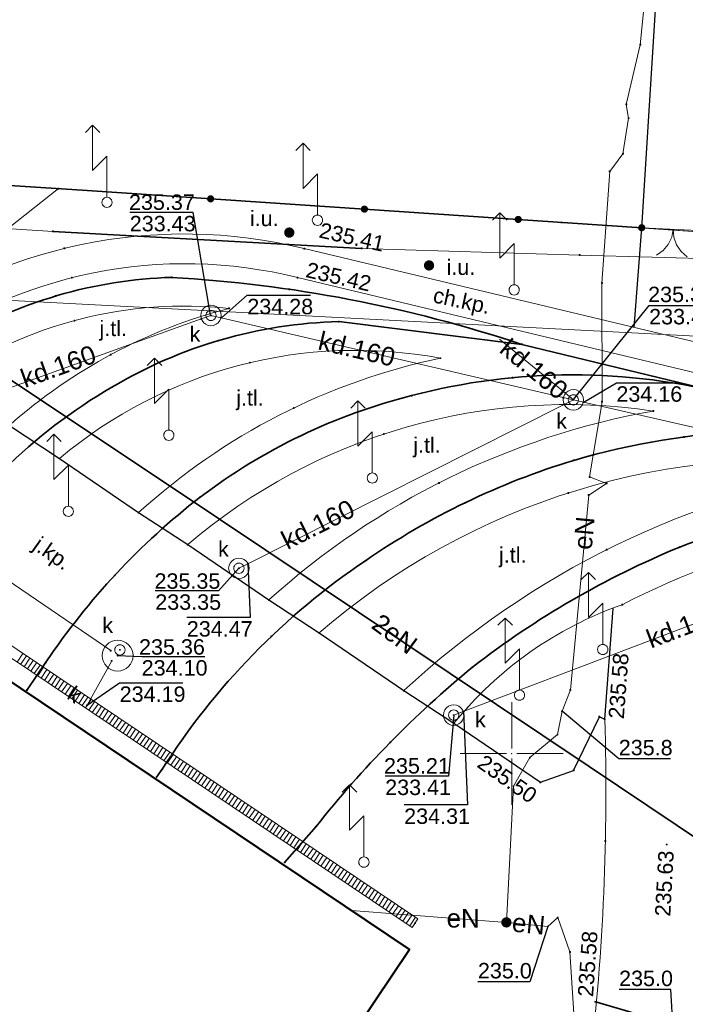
# Model space of a CAD drawing. Header units: metres. Extents: x 6603648 to 6604252, y 5739748 to 5740166.
# Tile 56 of 98: x 6603776 to 6603808, y 5740088 to 5740136. Entities that reach past the tile are written whole.
import ezdxf
from ezdxf.enums import TextEntityAlignment as Align

# ---------------------------------------------------------------- set-up
doc = ezdxf.new("R2010")
doc.units = ezdxf.units.M
doc.header["$PDSIZE"] = 0.75
doc.linetypes.add('ARK_LIN', pattern=[50, 50, 0])
doc.layers.get('0').update_dxf_attribs({"color": 252, "linetype": 'CONTINUOUS'})
for name, color, linetype, lineweight in [('GEPPGD', 252, 'CONTINUOUS', 18), ('GESBZO', 252, 'CONTINUOUS', 50), ('GESDZI', 252, 'CONTINUOUS', 18), ('GESUZY', 252, 'CONTINUOUS', 18), ('GSLKBR', 252, 'CONTINUOUS', 18), ('GSLKOG', 252, 'CONTINUOUS', 35), ('GSLKRW', 252, 'CONTINUOUS', 25), ('GSLTTR', 252, 'CONTINUOUS', 35), ('GSPPRB', 252, 'CONTINUOUS', 18), ('GSPWPS', 252, 'CONTINUOUS', 13), ('GSPWPS_O', 252, 'CONTINUOUS', 13), ('GSSKOA', 252, 'CONTINUOUS', 18), ('GSSKOA_O', 252, 'CONTINUOUS', 18), ('GSSKOD', 252, 'CONTINUOUS', 18), ('GSSKOD_O', 252, 'CONTINUOUS', 18), ('GULCNP', 252, 'CONTINUOUS', 18), ('GULCOR', 252, 'CONTINUOUS', 35), ('GULENN', 252, 'CONTINUOUS', 18), ('GULENN_O', 252, 'CONTINUOUS', 18), ('GULEOR', 252, 'CONTINUOUS', 35), ('GULKDK', 252, 'CONTINUOUS', 18), ('GULKDK_O', 252, 'CONTINUOUS', 18), ('GULKDP', 252, 'CONTINUOUS', 18), ('GULKDP_O', 252, 'CONTINUOUS', 18), ('GULWOP', 252, 'CONTINUOUS', 18), ('GUPISL', 252, 'CONTINUOUS', 18), ('GUPKSD', 252, 'CONTINUOUS', 18), ('GUPKWZ', 252, 'CONTINUOUS', 18), ('GUPKWZ_O', 252, 'CONTINUOUS', 18), ('GUSIKP', 252, 'CONTINUOUS', 18), ('PKT_ARK', 252, 'ARK_LIN', 18)]:
    doc.layers.add(name, color=color, linetype=linetype, lineweight=lineweight)
for name, color, linetype in [('GUPESH', 252, 'CONTINUOUS'), ('GUPESH_O', 252, 'CONTINUOUS'), ('GUPEUI', 252, 'CONTINUOUS'), ('GUPKSH', 252, 'CONTINUOUS'), ('GUPKSH_O', 252, 'CONTINUOUS'), ('GUPXUI', 252, 'CONTINUOUS'), ('GUPXUI_O', 252, 'CONTINUOUS')]:
    doc.layers.add(name, color=color, linetype=linetype)
doc.styles.add('Arial', font='arial.ttf')

# ---------------------------------------------------------------- blocks, each defined once
blk = doc.blocks.new('GSPPRB0')
blk.add_lwpolyline([(-0.007955, 0.0225), (0.007955, 0.0225), (0.0225, 0.007955), (0.0225, -0.007955), (0.007955, -0.0225), (-0.007955, -0.0225), (-0.0225, -0.007955), (-0.0225, 0.007955)], close=True)
blk = doc.blocks.new('GUPESH1')
blk.add_hatch(color=256).paths.add_polyline_path([(0, 0.045), (-0.011647, 0.043467), (-0.0225, 0.038971), (-0.03182, 0.03182), (-0.038971, 0.0225), (-0.043467, 0.011647), (-0.045, 0), (-0.043467, -0.011647), (-0.038971, -0.0225), (-0.03182, -0.03182), (-0.0225, -0.038971), (-0.011647, -0.043467), (0, -0.045), (0.011647, -0.043467), (0.0225, -0.038971), (0.03182, -0.03182), (0.038971, -0.0225), (0.043467, -0.011647), (0.045, 0), (0.043467, 0.011647), (0.038971, 0.0225), (0.03182, 0.03182), (0.0225, 0.038971), (0.011647, 0.043467)])
blk = doc.blocks.new('GUPEUI1')
blk.add_hatch(color=256).paths.add_polyline_path([(0, 0.25), (-0.064705, 0.241481), (-0.125, 0.216506), (-0.176777, 0.176777), (-0.216506, 0.125), (-0.241481, 0.064705), (-0.25, 0), (-0.241481, -0.064705), (-0.216506, -0.125), (-0.176777, -0.176777), (-0.125, -0.216506), (-0.064705, -0.241481), (0, -0.25), (0.064705, -0.241481), (0.125, -0.216506), (0.176777, -0.176777), (0.216506, -0.125), (0.241481, -0.064705), (0.25, 0), (0.241481, 0.064705), (0.216506, 0.125), (0.176777, 0.176777), (0.125, 0.216506), (0.064705, 0.241481)])
blk = doc.blocks.new('GEPPGD1_2')
blk.add_hatch(color=256).paths.add_polyline_path([(-0.045, 0), (-0.042798, -0.013906), (-0.036406, -0.02645), (-0.02645, -0.036406), (-0.013906, -0.042798), (0, -0.045), (0.013906, -0.042798), (0.02645, -0.036406), (0.036406, -0.02645), (0.042798, -0.013906), (0.045, 0), (0.042798, 0.013906), (0.036406, 0.02645), (0.02645, 0.036406), (0.013906, 0.042798), (0, 0.045), (-0.013906, 0.042798), (-0.02645, 0.036406), (-0.036406, 0.02645), (-0.042798, 0.013906)])
blk = doc.blocks.new('GUPKSH1')
blk.add_hatch(color=256).paths.add_polyline_path([(0, 0.045), (-0.011647, 0.043467), (-0.0225, 0.038971), (-0.03182, 0.03182), (-0.038971, 0.0225), (-0.043467, 0.011647), (-0.045, 0), (-0.043467, -0.011647), (-0.038971, -0.0225), (-0.03182, -0.03182), (-0.0225, -0.038971), (-0.011647, -0.043467), (0, -0.045), (0.011647, -0.043467), (0.0225, -0.038971), (0.03182, -0.03182), (0.038971, -0.0225), (0.043467, -0.011647), (0.045, 0), (0.043467, 0.011647), (0.038971, 0.0225), (0.03182, 0.03182), (0.0225, 0.038971), (0.011647, 0.043467)])
blk = doc.blocks.new('GSPWPS1')
blk.add_hatch(color=256).paths.add_polyline_path([(0, 0.045), (-0.011647, 0.043467), (-0.0225, 0.038971), (-0.03182, 0.03182), (-0.038971, 0.0225), (-0.043467, 0.011647), (-0.045, 0), (-0.043467, -0.011647), (-0.038971, -0.0225), (-0.03182, -0.03182), (-0.0225, -0.038971), (-0.011647, -0.043467), (0, -0.045), (0.011647, -0.043467), (0.0225, -0.038971), (0.03182, -0.03182), (0.038971, -0.0225), (0.043467, -0.011647), (0.045, 0), (0.043467, 0.011647), (0.038971, 0.0225), (0.03182, 0.03182), (0.0225, 0.038971), (0.011647, 0.043467)])
blk = doc.blocks.new('GUPKSD1_1')
blk.add_lwpolyline([(0.5, 0), (0.482963, -0.12941), (0.433013, -0.25), (0.353553, -0.353553), (0.25, -0.433013), (0.12941, -0.482963), (0, -0.5), (-0.12941, -0.482963), (-0.25, -0.433013), (-0.353553, -0.353553), (-0.433013, -0.25), (-0.482963, -0.12941), (-0.5, 0), (-0.482963, 0.12941), (-0.433013, 0.25), (-0.353553, 0.353553), (-0.25, 0.433013), (-0.12941, 0.482963), (0, 0.5), (0.12941, 0.482963), (0.25, 0.433013), (0.353553, 0.353553), (0.433013, 0.25), (0.482963, 0.12941)], close=True)
blk = doc.blocks.new('GUPKWZ1_1')
blk.add_lwpolyline([(0.25, 0), (0.241481, -0.064705), (0.216506, -0.125), (0.176777, -0.176777), (0.125, -0.216506), (0.064705, -0.241481), (0, -0.25), (-0.064705, -0.241481), (-0.125, -0.216506), (-0.176777, -0.176777), (-0.216506, -0.125), (-0.241481, -0.064705), (-0.25, 0), (-0.241481, 0.064705), (-0.216506, 0.125), (-0.176777, 0.176777), (-0.125, 0.216506), (-0.064705, 0.241481), (0, 0.25), (0.064705, 0.241481), (0.125, 0.216506), (0.176777, 0.176777), (0.216506, 0.125), (0.241481, 0.064705)], close=True)
blk = doc.blocks.new('GUPISL1_5')
for points in [[(3.396745, 1.05234), (3.75, 0.7), (3.396745, 0.34766)], [(0.25, 0), (2.25, 0), (1.55, 0.7), (3.75, 0.7)]]:
    blk.add_lwpolyline(points)
blk.add_lwpolyline([(0.25, 0), (0.241481, -0.064705), (0.216506, -0.125), (0.176777, -0.176777), (0.125, -0.216506), (0.064705, -0.241481), (0, -0.25), (-0.064705, -0.241481), (-0.125, -0.216506), (-0.176777, -0.176777), (-0.216506, -0.125), (-0.241481, -0.064705), (-0.25, 0), (-0.241481, 0.064705), (-0.216506, 0.125), (-0.176777, 0.176777), (-0.125, 0.216506), (-0.064705, 0.241481), (0, 0.25), (0.064705, 0.241481), (0.125, 0.216506), (0.176777, 0.176777), (0.216506, 0.125), (0.241481, 0.064705)], close=True)
blk = doc.blocks.new('GUPXUI1')
blk.add_hatch(color=256).paths.add_polyline_path([(0, 0.25), (-0.064705, 0.241481), (-0.125, 0.216506), (-0.176777, 0.176777), (-0.216506, 0.125), (-0.241481, 0.064705), (-0.25, 0), (-0.241481, -0.064705), (-0.216506, -0.125), (-0.176777, -0.176777), (-0.125, -0.216506), (-0.064705, -0.241481), (0, -0.25), (0.064705, -0.241481), (0.125, -0.216506), (0.176777, -0.176777), (0.216506, -0.125), (0.241481, -0.064705), (0.25, 0), (0.241481, 0.064705), (0.216506, 0.125), (0.176777, 0.176777), (0.125, 0.216506), (0.064705, 0.241481)])
blk = doc.blocks.new('GSLKBR1')
for points in [[(0, 0), (-0.051111, -0.388229), (-0.200962, -0.75), (-0.43934, -1.06066), (-0.75, -1.299038)], [(0.75, -1.299038), (0.43934, -1.06066), (0.200962, -0.75), (0.051111, -0.388229), (0, 0)]]:
    blk.add_lwpolyline(points)
blk = doc.blocks.new('GSLKOG2')
blk.add_hatch(color=256).paths.add_polyline_path([(0, 0.175), (-0.045293, 0.169037), (-0.0875, 0.151554), (-0.123744, 0.123744), (-0.151554, 0.0875), (-0.169037, 0.045293), (-0.175, 0), (-0.169037, -0.045293), (-0.151554, -0.0875), (-0.123744, -0.123744), (-0.0875, -0.151554), (-0.045293, -0.169037), (0, -0.175), (0.045293, -0.169037), (0.0875, -0.151554), (0.123744, -0.123744), (0.151554, -0.0875), (0.169037, -0.045293), (0.175, 0), (0.169037, 0.045293), (0.151554, 0.0875), (0.123744, 0.123744), (0.0875, 0.151554), (0.045293, 0.169037)])
blk = doc.blocks.new('GSLKOG1')
blk.add_hatch(color=256).paths.add_polyline_path([(0, 0.175), (-0.045293, 0.169037), (-0.0875, 0.151554), (-0.123744, 0.123744), (-0.151554, 0.0875), (-0.169037, 0.045293), (-0.175, 0), (-0.169037, -0.045293), (-0.151554, -0.0875), (-0.123744, -0.123744), (-0.0875, -0.151554), (-0.045293, -0.169037), (0, -0.175), (0.045293, -0.169037), (0.0875, -0.151554), (0.123744, -0.123744), (0.151554, -0.0875), (0.169037, -0.045293), (0.175, 0), (0.169037, 0.045293), (0.151554, 0.0875), (0.123744, 0.123744), (0.0875, 0.151554), (0.045293, 0.169037)])
blk = doc.blocks.new('GULKDK2')
blk.add_lwpolyline([(0, 0.25), (0, -0.25)])
blk = doc.blocks.new('GULKDK1')
blk.add_lwpolyline([(0, 0.25), (0, -0.25)])
blk = doc.blocks.new('ASS_SYM', base_point=(826.5, 303.25))
at = {"layer": 'PKT_ARK'}
for p, q in [((826.5, 303.5), (826.5, 305.75)), ((826.25, 303.25), (824, 303.25)), ((826.75, 303.25), (829, 303.25)), ((826.5, 303), (826.5, 300.75))]:
    blk.add_line(p, q, dxfattribs=at)
blk.add_point((826.5, 303.25), dxfattribs=at)
blk.add_point((826.5, 303.25), dxfattribs=at)

msp = doc.modelspace()

# ---------------------------------------------------------------- linework, layer by layer
at = {"layer": 'GESBZO'}
msp.add_lwpolyline([(6603761.366, 5740113.074), (6603795.022, 5740090.472), (6603791.683, 5740085.493), (6603799.835, 5740079.991), (6603757.379, 5740016.708), (6603715.538, 5740044.785)], close=True, dxfattribs=at)
at = {"layer": 'GESDZI'}
for p, q in [((6603751.71, 5740129.25), (6603802.42, 5740125.83)), ((6603802.42, 5740125.83), (6603812.44, 5740125.15))]:
    msp.add_line(p, q, dxfattribs=at)
msp.add_lwpolyline([(6603967.36, 5740144.898), (6603974.25, 5740114.35), (6603945.5, 5740116.26), (6603907.39, 5740118.81), (6603870.28, 5740121.29), (6603812.44, 5740125.15), (6603802.42, 5740125.83), (6603751.71, 5740129.25), (6603733.38, 5740130.47), (6603718.41, 5740131.44), (6603715.21, 5740131.65), (6603705.45, 5740125.02), (6603703.24, 5740124.01), (6603702.62, 5740123.39), (6603701.36, 5740122.17), (6603704.324, 5740160.549)], dxfattribs=at)
at = {"layer": 'GESUZY'}
for points in [[(6603967.36, 5740144.898), (6603974.25, 5740114.35), (6603945.5, 5740116.26), (6603907.39, 5740118.81), (6603870.28, 5740121.29), (6603812.44, 5740125.15), (6603802.42, 5740125.83), (6603751.71, 5740129.25), (6603752.5, 5740141.56), (6603703.109, 5740144.81), (6603704.324, 5740160.549)], [(6603701.42, 5739966.51), (6603692.92, 5740008.31), (6603701.36, 5740122.17), (6603702.62, 5740123.39), (6603703.24, 5740124.01), (6603705.45, 5740125.02), (6603715.21, 5740131.65), (6603718.41, 5740131.44), (6603733.38, 5740130.47), (6603751.71, 5740129.25), (6603802.42, 5740125.83), (6603812.44, 5740125.15), (6603870.28, 5740121.29), (6603907.39, 5740118.81), (6603945.5, 5740116.26), (6603974.25, 5740114.35), (6604018.05, 5740111.43), (6604045.72, 5740109.58), (6604090.22, 5740106.61)]]:
    msp.add_lwpolyline(points, dxfattribs=at)
at = {"layer": 'GSLKBR'}
msp.add_lwpolyline([(6603806.326, 5740125.575), (6603809.39, 5740125.426)], dxfattribs=at)
msp.add_lwpolyline([(6603806.326, 5740125.575), (6603809.39, 5740125.426)], dxfattribs=at)
at = {"layer": 'GSLKOG'}
msp.add_lwpolyline([(6603701.35, 5740122.08), (6603705.37, 5740125.01), (6603715.183, 5740131.882), (6603733.403, 5740130.394), (6603751.692, 5740129.17), (6603779.344, 5740127.384), (6603806.326, 5740125.575)], dxfattribs=at)
at = {"layer": 'GSLKRW'}
for points in [[(6603805.96, 5740120.73), (6603806.326, 5740125.575), (6603807.077, 5740137.492)], [(6603761.37, 5740113.08), (6603767.16, 5740121.58), (6603769.2, 5740120.24), (6603770.58, 5740119.31), (6603772.39, 5740118.11), (6603775.56, 5740115.96), (6603778, 5740114.35), (6603781.85, 5740111.72), (6603784.24, 5740110.16), (6603788.19, 5740107.47), (6603790.63, 5740105.87), (6603794.75, 5740103.06), (6603797.19, 5740101.47), (6603801.4, 5740098.6), (6603803.01, 5740099.18), (6603804.27, 5740101.79), (6603804.53, 5740101.67)], [(6603804.53, 5740101.67), (6603804.94, 5740107.06)]]:
    msp.add_lwpolyline(points, dxfattribs=at)
at = {"layer": 'GSLTTR'}
for points in [[(6603764.33, 5740111.27), (6603765.19, 5740112.57, -0.111014), (6603772.73, 5740120.01, -0.128504), (6603783.46, 5740123.16, -0.065803), (6603800.5, 5740119.9), (6603810.75, 5740117.42), (6603820.55, 5740115.06), (6603832.58, 5740112.23, 0.050214), (6603845.63, 5740110), (6603857.62, 5740109.22)], [(6603770.28, 5740107.22), (6603771.18, 5740108.56, -0.127244), (6603780.55, 5740117.82, -0.128185), (6603791.59, 5740121.01), (6603800.5, 5740119.9)], [(6603776.42, 5740103.09), (6603777.34, 5740104.44, -0.080054), (6603784.84, 5740112.47, -0.100488), (6603795.13, 5740117.41, -0.128308), (6603810.75, 5740117.42)], [(6603782.72, 5740098.85), (6603783, 5740099.24, -0.103329), (6603792.89, 5740109.38, -0.077438), (6603803.02, 5740114.26, -0.119308), (6603820.55, 5740115.06)], [(6603788.95, 5740094.7), (6603790.48, 5740096.45, -0.053358), (6603798.09, 5740104.2, -0.067571), (6603808.18, 5740110.04, -0.07068), (6603819.95, 5740112.88), (6603832.58, 5740112.23)]]:
    msp.add_lwpolyline(points, format="xyb", dxfattribs=at)
at = {"layer": 'GSSKOA'}
msp.add_lwpolyline([(6603753.335, 5740129.14), (6603755.64, 5740121.45), (6603766.73, 5740120.95), (6603767.16, 5740121.58), (6603768.23, 5740120.88), (6603769.52, 5740120.82), (6603777.945, 5740127.481)], close=True, dxfattribs=at)
for points in [[(6603817.44, 5740114.06, 0.211549), (6603790.63, 5740105.87), (6603788.19, 5740107.47, -0.140353), (6603806.89, 5740116.66, 0.217464), (6603784.24, 5740110.16), (6603781.85, 5740111.72, -0.133775), (6603796.53, 5740119.23, 0.224937), (6603778, 5740114.35), (6603775.56, 5740115.96, -0.118971), (6603786.25, 5740121.65, 0.180527), (6603772.39, 5740118.11), (6603770.58, 5740119.31, -0.226047), (6603789.58, 5740123.15), (6603811.38, 5740117.93)], [(6603824.27, 5740111.72, 0.121883), (6603805.38, 5740107.24, 0.138887), (6603797.19, 5740101.47), (6603794.75, 5740103.06, -0.147427), (6603816.97, 5740113.92)]]:
    msp.add_lwpolyline(points, format="xyb", dxfattribs=at)
for points in [[(6603772.39, 5740118.11, -0.180527), (6603786.25, 5740121.65, 0.118971), (6603775.56, 5740115.96)], [(6603803.8, 5740084.82), (6603803.16, 5740085.24), (6603799.742, 5740080.054), (6603791.683, 5740085.493), (6603795.022, 5740090.472), (6603761.366, 5740113.074), (6603767.16, 5740121.58), (6603769.2, 5740120.24), (6603770.58, 5740119.31), (6603772.39, 5740118.11), (6603775.56, 5740115.96), (6603778, 5740114.35), (6603781.85, 5740111.72), (6603784.24, 5740110.16), (6603788.19, 5740107.47), (6603790.63, 5740105.87), (6603794.75, 5740103.06), (6603797.19, 5740101.47), (6603801.4, 5740098.6), (6603803.01, 5740099.18), (6603804.27, 5740101.79), (6603804.53, 5740101.67, -0.037289)], [(6603778, 5740114.35, -0.224937), (6603796.53, 5740119.23, 0.133775), (6603781.85, 5740111.72)], [(6603784.24, 5740110.16, -0.217464), (6603806.89, 5740116.66, 0.140353), (6603788.19, 5740107.47)], [(6603790.63, 5740105.87, -0.211549), (6603817.44, 5740114.06), (6603816.97, 5740113.92, 0.147427), (6603794.75, 5740103.06)]]:
    msp.add_lwpolyline(points, format="xyb", close=True, dxfattribs=at)
at = {"layer": 'GSSKOD'}
msp.add_lwpolyline([(6603769.2, 5740120.24, -0.227586), (6603789.91, 5740124.56), (6603811.68, 5740119.36), (6603837.26, 5740113.29, 0.043343), (6603844.3, 5740112.23), (6603858.29, 5740111.26), (6603858.24, 5740109.81), (6603844.21, 5740110.76, -0.039266), (6603836.91, 5740111.86), (6603811.38, 5740117.93), (6603789.58, 5740123.15, 0.226047), (6603770.58, 5740119.31)], format="xyb", close=True, dxfattribs=at)
at = {"layer": 'GULCNP'}
msp.add_lwpolyline([(6603710.517, 5740093.625), (6603711.524, 5740093.486), (6603716.344, 5740129.589), (6603749.32, 5740127.305), (6603767.214, 5740126.064), (6603777.687, 5740125.398), (6603792.698, 5740124.572), (6603803.308, 5740124.244), (6603813.871, 5740123.95), (6603823.96, 5740123.353)], dxfattribs=at)
at = {"layer": 'GULCOR'}
msp.add_lwpolyline([(6603792.698, 5740124.572), (6603777.687, 5740125.398)], dxfattribs=at)
at = {"layer": 'GULENN'}
for points in [[(6603799.742, 5740091.786), (6603800.089, 5740098.414), (6603800.882, 5740099.801), (6603802.229, 5740100.918), (6603802.45, 5740102.06), (6603802.856, 5740103.091), (6603803.746, 5740112.571), (6603804.62, 5740113.14), (6603803.788, 5740113.452), (6603804.395, 5740117.114), (6603804.389, 5740122.885), (6603804.771, 5740128.314), (6603805.414, 5740129.177), (6603805.689, 5740130.903), (6603805.576, 5740131.571), (6603806.258, 5740134.475), (6603806.449, 5740136.399), (6603806.199, 5740136.895)], [(6603717.86, 5740100.08), (6603724.13, 5740116.15), (6603729.2, 5740115.86), (6603738.6, 5740115.26), (6603743.89, 5740114.82), (6603746.73, 5740114.62), (6603749.06, 5740116.54), (6603753.61, 5740120.08), (6603756.18, 5740121.94), (6603770.57, 5740121.53), (6603785.78, 5740111.4), (6603803.77, 5740099.37), (6603816.62, 5740090.76)], [(6603792.204, 5740092.364), (6603799.742, 5740091.786)], [(6603799.742, 5740091.786), (6603801.76, 5740091.59), (6603802.24, 5740092.02), (6603802.831, 5740090.348), (6603803.067, 5740086.602), (6603810.766, 5740085.216), (6603811.044, 5740080.851), (6603813.297, 5740078.195), (6603814.573, 5740076.45), (6603814.83, 5740076.951)]]:
    msp.add_lwpolyline(points, dxfattribs=at)
at = {"layer": 'GULEOR'}
for points in [[(6603816.62, 5740090.76), (6603803.77, 5740099.37), (6603785.78, 5740111.4), (6603770.57, 5740121.53), (6603756.18, 5740121.94)], [(6603804.031, 5740087.936), (6603810.711, 5740085.975)]]:
    msp.add_lwpolyline(points, dxfattribs=at)
at = {"layer": 'GULKDK'}
for points in [[(6603762.319, 5740114.198), (6603795.439, 5740091.958)], [(6603762.041, 5740113.782), (6603795.161, 5740091.542)]]:
    msp.add_lwpolyline(points, dxfattribs=at)
at = {"layer": 'GULKDP'}
for points in [[(6603785.37, 5740121.31), (6603784.9, 5740121.14), (6603774.75, 5740117.49), (6603774.28, 5740117.32)], [(6603857.17, 5740107.68), (6603856.68, 5740107.74), (6603841.63, 5740109.58), (6603834.55, 5740110.83), (6603834.06, 5740110.92), (6603833.57, 5740110.97), (6603824.43, 5740111.99), (6603823.94, 5740112.04), (6603823.46, 5740112.17), (6603815.67, 5740114.29), (6603815.19, 5740114.42), (6603814.7, 5740114.53), (6603803.49, 5740117.09), (6603803, 5740117.2), (6603802.51, 5740117.31), (6603785.86, 5740121.2), (6603785.37, 5740121.31)], [(6603803, 5740117.2), (6603802.62, 5740117.52), (6603799.41, 5740120.16)], [(6603762.761, 5740117.085), (6603780.494, 5740105.004)], [(6603803, 5740117.2), (6603802.56, 5740116.98), (6603787.17, 5740109.23), (6603786.73, 5740109.01)], [(6603823.94, 5740112.04), (6603823.48, 5740111.86), (6603797.64, 5740102.05), (6603797.18, 5740101.87)], [(6603780.538, 5740104.507), (6603779.338, 5740102.347)]]:
    msp.add_lwpolyline(points, dxfattribs=at)
at = {"layer": 'GULWOP'}
msp.add_lwpolyline([(6603978.95, 5740109.49), (6603977.5, 5740109.7), (6603977.24, 5740109.7), (6603976.97, 5740109.64), (6603976.54, 5740109.7), (6603976.29, 5740109.7), (6603974.73, 5740109.89), (6603914.28, 5740113.485), (6603901.324, 5740114.257), (6603814.9, 5740119.98), (6603813.944, 5740120.047), (6603760.741, 5740122.81)], dxfattribs=at)
at = {"layer": 'GUPESH_O', "flags": 128}
for points in [[(6603805.209, 5740099.744), (6603802.45, 5740102.06)], [(6603807.729, 5740099.738), (6603807.729, 5740099.738), (6603805.209, 5740099.744)], [(6603801.76, 5740091.59), (6603800.876, 5740088.887), (6603798.356, 5740088.894)], [(6603807.86, 5740086.58), (6603807.746, 5740088.516), (6603805.226, 5740088.516)]]:
    msp.add_lwpolyline(points, dxfattribs=at)
at = {"layer": 'GUPKSH_O', "flags": 128}
for points in [[(6603785.354, 5740121.318), (6603784.498, 5740126.323), (6603781.418, 5740126.323)], [(6603785.875, 5740121.196), (6603787.137, 5740122.29), (6603790.217, 5740122.29)], [(6603803.007, 5740117.214), (6603806.687, 5740121.797), (6603809.767, 5740121.797)], [(6603803.483, 5740117.071), (6603805.093, 5740118.034), (6603808.173, 5740118.034)], [(6603787.161, 5740109.25), (6603787.275, 5740106.611), (6603784.195, 5740106.611)], [(6603786.725, 5740109.015), (6603785.739, 5740107.914), (6603782.659, 5740107.914)], [(6603780.826, 5740104.761), (6603781.998, 5740104.714), (6603785.078, 5740104.714)], [(6603779.338, 5740102.347), (6603780.927, 5740103.435), (6603784.007, 5740103.435)], [(6603797.652, 5740102.056), (6603797.849, 5740097.497), (6603794.769, 5740097.497)], [(6603797.181, 5740101.869), (6603796.926, 5740098.902), (6603793.846, 5740098.902)]]:
    msp.add_lwpolyline(points, dxfattribs=at)
at = {"layer": 'GUSIKP'}
msp.add_lwpolyline([(6603780.826, 5740104.011, -1), (6603780.826, 5740105.511, -1)], format="xyb", close=True, dxfattribs=at)

# ---------------------------------------------------------------- block references
at = {"layer": 'GEPPGD', "rotation": 90}
msp.add_blockref('GEPPGD1_2', (6603802.42, 5740125.83), dxfattribs=at)
at = {"layer": 'GSLKBR', "rotation": 357.2227301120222}
msp.add_blockref('GSLKBR1', (6603807.858, 5740125.501), dxfattribs=at)
msp.add_blockref('GSLKBR1', (6603807.858, 5740125.501), dxfattribs=at)
at = {"layer": 'GSLKOG', "rotation": 356.1633863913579}
for name, p in [('GSLKOG2', (6603785.352, 5740126.981)), ('GSLKOG2', (6603785.352, 5740126.981)), ('GSLKOG2', (6603792.835, 5740126.48)), ('GSLKOG2', (6603792.835, 5740126.48)), ('GSLKOG2', (6603800.318, 5740125.978)), ('GSLKOG2', (6603800.318, 5740125.978)), ('GSLKOG1', (6603806.326, 5740125.575))]:
    msp.add_blockref(name, p, dxfattribs=at)
at = {"layer": 'GSPPRB', "rotation": 90}
for p in [(6603806.258, 5740134.475), (6603805.576, 5740131.571), (6603805.689, 5740130.903), (6603805.414, 5740129.177), (6603804.771, 5740128.314), (6603777.945, 5740127.481), (6603806.326, 5740125.575), (6603777.687, 5740125.398), (6603778.24, 5740124.57), (6603789.91, 5740124.56), (6603792.698, 5740124.572), (6603803.308, 5740124.244), (6603778.6, 5740123.14), (6603783.46, 5740123.16), (6603789.58, 5740123.15), (6603804.389, 5740122.885), (6603777.81, 5740122.25), (6603789.18, 5740122.58), (6603786.25, 5740121.65), (6603785.86, 5740121.2), (6603778.73, 5740121.06), (6603784.9, 5740121.14), (6603791.59, 5740121.01), (6603785.72, 5740120.08), (6603800.5, 5740119.9), (6603780.49, 5740119.4), (6603787.26, 5740119.01), (6603796.53, 5740119.23), (6603780.55, 5740117.82), (6603800.05, 5740118.28), (6603795.13, 5740117.41), (6603802.62, 5740117.52), (6603802.51, 5740117.31), (6603802.56, 5740116.98), (6603803.49, 5740117.09), (6603804.395, 5740117.114), (6603789.4, 5740116.81), (6603806.89, 5740116.66), (6603789.66, 5740115.42), (6603793.78, 5740115.54), (6603808.38, 5740115.4), (6603778, 5740114.35), (6603803.02, 5740114.26), (6603796.46, 5740113.16), (6603803.788, 5740113.452), (6603804.62, 5740113.14), (6603802.75, 5740112.67), (6603803.746, 5740112.571), (6603784.84, 5740112.47), (6603797.72, 5740112.19), (6603781.85, 5740111.72), (6603785.78, 5740111.4), (6603784.24, 5740110.16), (6603804.62, 5740109.91), (6603808.18, 5740110.04), (6603787.17, 5740109.23), (6603792.89, 5740109.38), (6603780.68, 5740108.66), (6603788.19, 5740107.47), (6603802.85, 5740107.41), (6603805.38, 5740107.24), (6603790.63, 5740105.87), (6603788.31, 5740105.7), (6603780.494, 5740105.004), (6603777.34, 5740104.44), (6603780.538, 5740104.507), (6603798.09, 5740104.2), (6603776.42, 5740103.09), (6603794.75, 5740103.06), (6603802.856, 5740103.091), (6603779.338, 5740102.347), (6603797.64, 5740102.05), (6603797.85, 5740102.24), (6603804.27, 5740101.79), (6603804.53, 5740101.67), (6603797.19, 5740101.47), (6603802.229, 5740100.918), (6603794.09, 5740100.54), (6603800.882, 5740099.801), (6603783, 5740099.24), (6603803.01, 5740099.18), (6603803.77, 5740099.37), (6603782.72, 5740098.85), (6603800.089, 5740098.414), (6603801.4, 5740098.6), (6603790.48, 5740096.45), (6603804.56, 5740095.74), (6603788.95, 5740094.7), (6603802.24, 5740092.02), (6603795.3, 5740091.75), (6603795.022, 5740090.472), (6603802.831, 5740090.348)]:
    msp.add_blockref('GSPPRB0', p, dxfattribs=at)
at = {"layer": 'GSPWPS', "rotation": 90}
for p in [(6603789.91, 5740124.56), (6603789.58, 5740123.15), (6603804.53, 5740101.67), (6603801.4, 5740098.6), (6603807.541, 5740095.573)]:
    msp.add_blockref('GSPWPS1', p, dxfattribs=at)
at = {"layer": 'GULKDK', "rotation": 326.1187348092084}
for name, p in [('GULKDK2', (6603776.083, 5740104.654)), ('GULKDK2', (6603776.083, 5740104.654)), ('GULKDK2', (6603776.249, 5740104.542)), ('GULKDK2', (6603776.249, 5740104.542)), ('GULKDK2', (6603776.415, 5740104.431)), ('GULKDK2', (6603776.415, 5740104.431)), ('GULKDK2', (6603776.581, 5740104.319)), ('GULKDK2', (6603776.581, 5740104.319)), ('GULKDK2', (6603776.748, 5740104.208)), ('GULKDK2', (6603776.748, 5740104.208)), ('GULKDK2', (6603776.914, 5740104.096)), ('GULKDK2', (6603776.914, 5740104.096)), ('GULKDK2', (6603777.08, 5740103.985)), ('GULKDK2', (6603777.08, 5740103.985)), ('GULKDK2', (6603777.246, 5740103.873)), ('GULKDK2', (6603777.246, 5740103.873)), ('GULKDK2', (6603777.412, 5740103.762)), ('GULKDK2', (6603777.412, 5740103.762)), ('GULKDK2', (6603777.578, 5740103.65)), ('GULKDK2', (6603777.578, 5740103.65)), ('GULKDK2', (6603777.744, 5740103.539)), ('GULKDK2', (6603777.744, 5740103.539)), ('GULKDK2', (6603777.91, 5740103.427)), ('GULKDK2', (6603777.91, 5740103.427)), ('GULKDK2', (6603778.076, 5740103.316)), ('GULKDK2', (6603778.076, 5740103.316)), ('GULKDK2', (6603778.242, 5740103.204)), ('GULKDK2', (6603778.242, 5740103.204)), ('GULKDK2', (6603778.408, 5740103.093)), ('GULKDK2', (6603778.408, 5740103.093)), ('GULKDK2', (6603778.574, 5740102.981)), ('GULKDK2', (6603778.574, 5740102.981)), ('GULKDK2', (6603778.74, 5740102.87)), ('GULKDK2', (6603778.74, 5740102.87)), ('GULKDK2', (6603778.906, 5740102.759)), ('GULKDK2', (6603778.906, 5740102.759)), ('GULKDK2', (6603779.072, 5740102.647)), ('GULKDK2', (6603779.072, 5740102.647)), ('GULKDK2', (6603779.238, 5740102.536)), ('GULKDK2', (6603779.238, 5740102.536)), ('GULKDK2', (6603779.404, 5740102.424)), ('GULKDK2', (6603779.404, 5740102.424)), ('GULKDK2', (6603779.57, 5740102.313)), ('GULKDK2', (6603779.57, 5740102.313)), ('GULKDK2', (6603779.736, 5740102.201)), ('GULKDK2', (6603779.736, 5740102.201)), ('GULKDK2', (6603779.902, 5740102.09)), ('GULKDK2', (6603779.902, 5740102.09)), ('GULKDK2', (6603780.068, 5740101.978)), ('GULKDK2', (6603780.068, 5740101.978)), ('GULKDK2', (6603780.234, 5740101.867)), ('GULKDK2', (6603780.234, 5740101.867)), ('GULKDK2', (6603780.4, 5740101.755)), ('GULKDK2', (6603780.4, 5740101.755)), ('GULKDK2', (6603780.566, 5740101.644)), ('GULKDK2', (6603780.566, 5740101.644)), ('GULKDK2', (6603780.732, 5740101.532)), ('GULKDK2', (6603780.732, 5740101.532)), ('GULKDK2', (6603780.899, 5740101.421)), ('GULKDK2', (6603780.899, 5740101.421)), ('GULKDK2', (6603781.065, 5740101.309)), ('GULKDK2', (6603781.065, 5740101.309)), ('GULKDK2', (6603781.231, 5740101.198)), ('GULKDK2', (6603781.231, 5740101.198)), ('GULKDK2', (6603781.397, 5740101.086)), ('GULKDK2', (6603781.397, 5740101.086)), ('GULKDK2', (6603781.563, 5740100.975)), ('GULKDK2', (6603781.563, 5740100.975)), ('GULKDK2', (6603781.729, 5740100.863)), ('GULKDK2', (6603781.729, 5740100.863)), ('GULKDK2', (6603781.895, 5740100.752)), ('GULKDK2', (6603781.895, 5740100.752)), ('GULKDK2', (6603782.061, 5740100.64)), ('GULKDK2', (6603782.061, 5740100.64)), ('GULKDK2', (6603782.227, 5740100.529)), ('GULKDK2', (6603782.227, 5740100.529)), ('GULKDK2', (6603782.393, 5740100.417)), ('GULKDK2', (6603782.393, 5740100.417)), ('GULKDK2', (6603782.559, 5740100.306)), ('GULKDK2', (6603782.559, 5740100.306)), ('GULKDK2', (6603782.725, 5740100.194)), ('GULKDK2', (6603782.725, 5740100.194)), ('GULKDK2', (6603782.891, 5740100.083)), ('GULKDK2', (6603782.891, 5740100.083)), ('GULKDK2', (6603783.057, 5740099.971)), ('GULKDK2', (6603783.057, 5740099.971)), ('GULKDK2', (6603783.223, 5740099.86)), ('GULKDK2', (6603783.223, 5740099.86)), ('GULKDK2', (6603783.389, 5740099.748)), ('GULKDK2', (6603783.389, 5740099.748)), ('GULKDK2', (6603783.555, 5740099.637)), ('GULKDK2', (6603783.555, 5740099.637)), ('GULKDK2', (6603783.721, 5740099.525)), ('GULKDK2', (6603783.721, 5740099.525)), ('GULKDK2', (6603783.887, 5740099.414)), ('GULKDK2', (6603783.887, 5740099.414)), ('GULKDK2', (6603784.053, 5740099.302)), ('GULKDK2', (6603784.053, 5740099.302)), ('GULKDK2', (6603784.219, 5740099.191)), ('GULKDK2', (6603784.219, 5740099.191)), ('GULKDK2', (6603784.385, 5740099.079)), ('GULKDK2', (6603784.385, 5740099.079)), ('GULKDK2', (6603784.551, 5740098.968)), ('GULKDK2', (6603784.551, 5740098.968)), ('GULKDK2', (6603784.717, 5740098.856)), ('GULKDK2', (6603784.717, 5740098.856)), ('GULKDK2', (6603784.883, 5740098.745)), ('GULKDK2', (6603784.883, 5740098.745)), ('GULKDK2', (6603785.049, 5740098.633)), ('GULKDK2', (6603785.049, 5740098.633)), ('GULKDK2', (6603785.216, 5740098.522)), ('GULKDK2', (6603785.216, 5740098.522)), ('GULKDK2', (6603785.382, 5740098.41)), ('GULKDK2', (6603785.382, 5740098.41)), ('GULKDK2', (6603785.548, 5740098.299)), ('GULKDK2', (6603785.548, 5740098.299)), ('GULKDK2', (6603785.714, 5740098.187)), ('GULKDK2', (6603785.714, 5740098.187)), ('GULKDK2', (6603785.88, 5740098.076)), ('GULKDK2', (6603785.88, 5740098.076)), ('GULKDK2', (6603786.046, 5740097.964)), ('GULKDK2', (6603786.046, 5740097.964)), ('GULKDK2', (6603786.212, 5740097.853)), ('GULKDK2', (6603786.212, 5740097.853)), ('GULKDK2', (6603786.378, 5740097.741)), ('GULKDK2', (6603786.378, 5740097.741)), ('GULKDK2', (6603786.544, 5740097.63)), ('GULKDK2', (6603786.544, 5740097.63)), ('GULKDK2', (6603786.71, 5740097.518)), ('GULKDK2', (6603786.71, 5740097.518)), ('GULKDK2', (6603786.876, 5740097.407)), ('GULKDK2', (6603786.876, 5740097.407)), ('GULKDK2', (6603787.042, 5740097.295)), ('GULKDK2', (6603787.042, 5740097.295)), ('GULKDK2', (6603787.208, 5740097.184)), ('GULKDK2', (6603787.208, 5740097.184)), ('GULKDK2', (6603787.374, 5740097.072)), ('GULKDK2', (6603787.374, 5740097.072)), ('GULKDK2', (6603787.54, 5740096.961)), ('GULKDK2', (6603787.54, 5740096.961)), ('GULKDK2', (6603787.706, 5740096.849)), ('GULKDK2', (6603787.706, 5740096.849)), ('GULKDK2', (6603787.872, 5740096.738)), ('GULKDK2', (6603787.872, 5740096.738)), ('GULKDK2', (6603788.038, 5740096.626)), ('GULKDK2', (6603788.038, 5740096.626)), ('GULKDK2', (6603788.204, 5740096.515)), ('GULKDK2', (6603788.204, 5740096.515)), ('GULKDK2', (6603788.37, 5740096.403)), ('GULKDK2', (6603788.37, 5740096.403)), ('GULKDK2', (6603788.536, 5740096.292)), ('GULKDK2', (6603788.536, 5740096.292)), ('GULKDK2', (6603788.702, 5740096.18)), ('GULKDK2', (6603788.702, 5740096.18)), ('GULKDK2', (6603788.868, 5740096.069)), ('GULKDK2', (6603788.868, 5740096.069)), ('GULKDK2', (6603789.034, 5740095.957)), ('GULKDK2', (6603789.034, 5740095.957)), ('GULKDK2', (6603789.2, 5740095.846)), ('GULKDK2', (6603789.2, 5740095.846)), ('GULKDK2', (6603789.366, 5740095.734)), ('GULKDK2', (6603789.366, 5740095.734)), ('GULKDK2', (6603789.533, 5740095.623)), ('GULKDK2', (6603789.533, 5740095.623)), ('GULKDK2', (6603789.699, 5740095.511)), ('GULKDK2', (6603789.699, 5740095.511)), ('GULKDK2', (6603789.865, 5740095.4)), ('GULKDK2', (6603789.865, 5740095.4)), ('GULKDK2', (6603790.031, 5740095.288)), ('GULKDK2', (6603790.031, 5740095.288)), ('GULKDK2', (6603790.197, 5740095.177)), ('GULKDK2', (6603790.197, 5740095.177)), ('GULKDK2', (6603790.363, 5740095.065)), ('GULKDK2', (6603790.363, 5740095.065)), ('GULKDK2', (6603790.529, 5740094.954)), ('GULKDK2', (6603790.529, 5740094.954)), ('GULKDK2', (6603790.695, 5740094.842)), ('GULKDK2', (6603790.695, 5740094.842)), ('GULKDK2', (6603790.861, 5740094.731)), ('GULKDK2', (6603790.861, 5740094.731)), ('GULKDK2', (6603791.027, 5740094.619)), ('GULKDK2', (6603791.027, 5740094.619)), ('GULKDK2', (6603791.193, 5740094.508)), ('GULKDK2', (6603791.193, 5740094.508)), ('GULKDK2', (6603791.359, 5740094.396)), ('GULKDK2', (6603791.359, 5740094.396)), ('GULKDK2', (6603791.525, 5740094.285)), ('GULKDK2', (6603791.525, 5740094.285)), ('GULKDK2', (6603791.691, 5740094.173)), ('GULKDK2', (6603791.691, 5740094.173)), ('GULKDK2', (6603791.857, 5740094.062)), ('GULKDK2', (6603791.857, 5740094.062)), ('GULKDK2', (6603792.023, 5740093.95)), ('GULKDK2', (6603792.023, 5740093.95)), ('GULKDK2', (6603792.189, 5740093.839)), ('GULKDK2', (6603792.189, 5740093.839)), ('GULKDK2', (6603792.355, 5740093.727)), ('GULKDK2', (6603792.355, 5740093.727)), ('GULKDK2', (6603792.521, 5740093.616)), ('GULKDK2', (6603792.521, 5740093.616)), ('GULKDK2', (6603792.687, 5740093.504)), ('GULKDK2', (6603792.687, 5740093.504)), ('GULKDK2', (6603792.853, 5740093.393)), ('GULKDK2', (6603792.853, 5740093.393)), ('GULKDK2', (6603793.019, 5740093.281)), ('GULKDK2', (6603793.019, 5740093.281)), ('GULKDK2', (6603793.185, 5740093.17)), ('GULKDK2', (6603793.185, 5740093.17)), ('GULKDK2', (6603793.351, 5740093.058)), ('GULKDK2', (6603793.351, 5740093.058)), ('GULKDK2', (6603793.517, 5740092.947)), ('GULKDK2', (6603793.517, 5740092.947)), ('GULKDK2', (6603793.684, 5740092.835)), ('GULKDK2', (6603793.684, 5740092.835)), ('GULKDK2', (6603793.85, 5740092.724)), ('GULKDK2', (6603793.85, 5740092.724)), ('GULKDK2', (6603794.016, 5740092.612)), ('GULKDK2', (6603794.016, 5740092.612)), ('GULKDK2', (6603794.182, 5740092.501)), ('GULKDK2', (6603794.182, 5740092.501)), ('GULKDK2', (6603794.348, 5740092.389)), ('GULKDK2', (6603794.348, 5740092.389)), ('GULKDK2', (6603794.514, 5740092.278)), ('GULKDK2', (6603794.514, 5740092.278)), ('GULKDK2', (6603794.68, 5740092.167)), ('GULKDK2', (6603794.68, 5740092.167)), ('GULKDK2', (6603794.846, 5740092.055)), ('GULKDK2', (6603794.846, 5740092.055)), ('GULKDK2', (6603795.012, 5740091.944)), ('GULKDK2', (6603795.012, 5740091.944)), ('GULKDK2', (6603795.178, 5740091.832)), ('GULKDK2', (6603795.178, 5740091.832)), ('GULKDK1', (6603795.3, 5740091.75))]:
    msp.add_blockref(name, p, dxfattribs=at)
at = {"layer": 'GUPESH', "rotation": 90}
for p in [(6603805.414, 5740129.177), (6603803.788, 5740113.452), (6603785.78, 5740111.4), (6603802.447, 5740102.062), (6603799.742, 5740091.786), (6603801.756, 5740091.587)]:
    msp.add_blockref('GUPESH1', p, dxfattribs=at)
at = {"layer": 'GUPEUI', "rotation": 90}
msp.add_blockref('GUPEUI1', (6603799.742, 5740091.786), dxfattribs=at)
at = {"layer": 'GUPISL', "rotation": 90}
for p in [(6603780.31, 5740126.81), (6603790.55, 5740125.94), (6603800.12, 5740122.55), (6603783.32, 5740115.48), (6603793.22, 5740113.4), (6603778.43, 5740111.78), (6603804.43, 5740105.06), (6603800.38, 5740102.84), (6603792.81, 5740094.72)]:
    msp.add_blockref('GUPISL1_5', p, dxfattribs=at)
at = {"layer": 'GUPKSD', "rotation": 90}
for p in [(6603785.37, 5740121.31), (6603803, 5740117.2), (6603786.73, 5740109.01), (6603797.18, 5740101.87)]:
    msp.add_blockref('GUPKSD1_1', p, dxfattribs=at)
at = {"layer": 'GUPKSH', "rotation": 90}
for p in [(6603784.9, 5740121.14), (6603785.37, 5740121.31), (6603785.37, 5740121.31), (6603785.86, 5740121.2), (6603802.51, 5740117.31), (6603802.62, 5740117.52), (6603802.56, 5740116.98), (6603803, 5740117.2), (6603803, 5740117.2), (6603803.49, 5740117.09), (6603787.17, 5740109.23), (6603786.73, 5740109.01), (6603786.73, 5740109.01), (6603780.94, 5740105.04), (6603780.538, 5740104.507), (6603780.826, 5740104.761), (6603779.338, 5740102.347), (6603797.64, 5740102.05), (6603797.18, 5740101.87), (6603797.18, 5740101.87)]:
    msp.add_blockref('GUPKSH1', p, dxfattribs=at)
at = {"layer": 'GUPKWZ', "rotation": 90}
for p in [(6603785.37, 5740121.31), (6603803, 5740117.2), (6603786.73, 5740109.01), (6603780.94, 5740105.04), (6603797.18, 5740101.87)]:
    msp.add_blockref('GUPKWZ1_1', p, dxfattribs=at)
at = {"layer": 'GUPXUI', "rotation": 90}
for p in [(6603789.18, 5740125.34), (6603795.98, 5740123.74)]:
    msp.add_blockref('GUPXUI1', p, dxfattribs=at)
at = {"layer": 'PKT_ARK'}
msp.add_blockref('ASS_SYM', (6603800, 5740100), dxfattribs=at)

# ---------------------------------------------------------------- texts
at = {"layer": 'GSPWPS_O', "style": 'Arial'}
for s, rotation, p in [('235.41', 347.2623, (6603790.582, 5740125.111)), ('235.42', 347.0971, (6603789.937, 5740123.184)), ('235.58', 85.6291, (6603805.452, 5740101.661)), ('235.50', 324.9055, (6603798.262, 5740099.381)), ('235.63', 86.8561, (6603807.715, 5740092.059)), ('235.58', 85.9866, (6603803.958, 5740088.142))]:
    msp.add_text(s, height=0.75, rotation=rotation, dxfattribs=at).set_placement(p)
at = {"layer": 'GSSKOA_O', "style": 'Arial'}
for s, rotation, p in [('j.tl.', 360, (6603780.614, 5740120.305)), ('j.tl.', 360, (6603787.265, 5740116.924)), ('j.tl.', 360, (6603795.88, 5740114.63)), ('j.kp.', 324.7603, (6603777.435, 5740109.429)), ('j.tl.', 360, (6603800.054, 5740109.285))]:
    msp.add_text(s, height=0.75, rotation=rotation, dxfattribs=at).set_placement(p, align=Align.CENTER)
at = {"layer": 'GSSKOD_O', "style": 'Arial'}
msp.add_text('ch.kp.', height=0.75, rotation=347.8948, dxfattribs=at).set_placement((6603797.494, 5740121.662), align=Align.CENTER)
at = {"layer": 'GULENN_O', "style": 'Arial'}
for s, rotation, p in [('eN', 84.6356, (6603803.963, 5740110.68)), ('2eN', 323.7506, (6603794.043, 5740105.457)), ('eN', 360, (6603797.639, 5740091.537)), ('eN', 354.2021, (6603800.781, 5740091.265))]:
    msp.add_text(s, height=0.9, rotation=rotation, dxfattribs=at).set_placement(p, align=Align.CENTER)
at = {"layer": 'GULKDK_O', "style": 'Arial'}
msp.add_text('k', height=0.75, rotation=326.1187, dxfattribs=at).set_placement((6603778.531, 5740102.559), align=Align.CENTER)
at = {"layer": 'GULKDP_O', "style": 'Arial'}
for rotation, p in [(346.8773, (6603792.365, 5740119.239)), (320.494, (6603800.8, 5740118.354)), (19.7933, (6603778.093, 5740118.414)), (26.7286, (6603790.772, 5740110.744)), (20.809, (6603808.54, 5740105.774))]:
    msp.add_text('kd.160', height=0.9, rotation=rotation, dxfattribs=at).set_placement(p, align=Align.CENTER)
at = {"layer": 'GUPESH_O', "style": 'Arial'}
for s, rotation, p in [('235.8', 359.8764, (6603805.21, 5740099.916)), ('235.0', 359.8387, (6603798.356, 5740089.066)), ('235.0', 360, (6603805.226, 5740088.688))]:
    msp.add_text(s, height=0.75, rotation=rotation, dxfattribs=at).set_placement(p)
at = {"layer": 'GUPKSH_O', "style": 'Arial'}
for s, p in [('235.37', (6603781.38, 5740126.443)), ('233.43', (6603781.418, 5740125.4)), ('235.38', (6603806.639, 5740121.956)), ('234.28', (6603787.137, 5740121.367)), ('233.43', (6603806.687, 5740120.875)), ('234.16', (6603805.093, 5740117.112)), ('235.35', (6603782.623, 5740108.014)), ('233.35', (6603782.659, 5740106.992)), ('234.47', (6603784.195, 5740105.688)), ('235.36', (6603781.869, 5740104.809)), ('234.10', (6603781.998, 5740103.791)), ('234.19', (6603780.927, 5740102.513)), ('235.21', (6603793.787, 5740099.027)), ('233.41', (6603793.846, 5740097.98)), ('234.31', (6603794.769, 5740096.575))]:
    msp.add_text(s, height=0.75, rotation=360, dxfattribs=at).set_placement(p)
at = {"layer": 'GUPKWZ_O', "style": 'Arial'}
for p in [(6603784.856, 5740120.027), (6603802.689, 5740115.8), (6603786.239, 5740109.574), (6603780.606, 5740105.867), (6603798.739, 5740101.279)]:
    msp.add_text('k', height=0.75, rotation=360, dxfattribs=at).set_placement(p, align=Align.RIGHT)
at = {"layer": 'GUPXUI_O', "style": 'Arial'}
for p in [(6603788.66, 5740125.653), (6603798.227, 5740123.281)]:
    msp.add_text('i.u.', height=0.75, rotation=360, dxfattribs=at).set_placement(p, align=Align.RIGHT)

doc.saveas('drawing.dxf')
